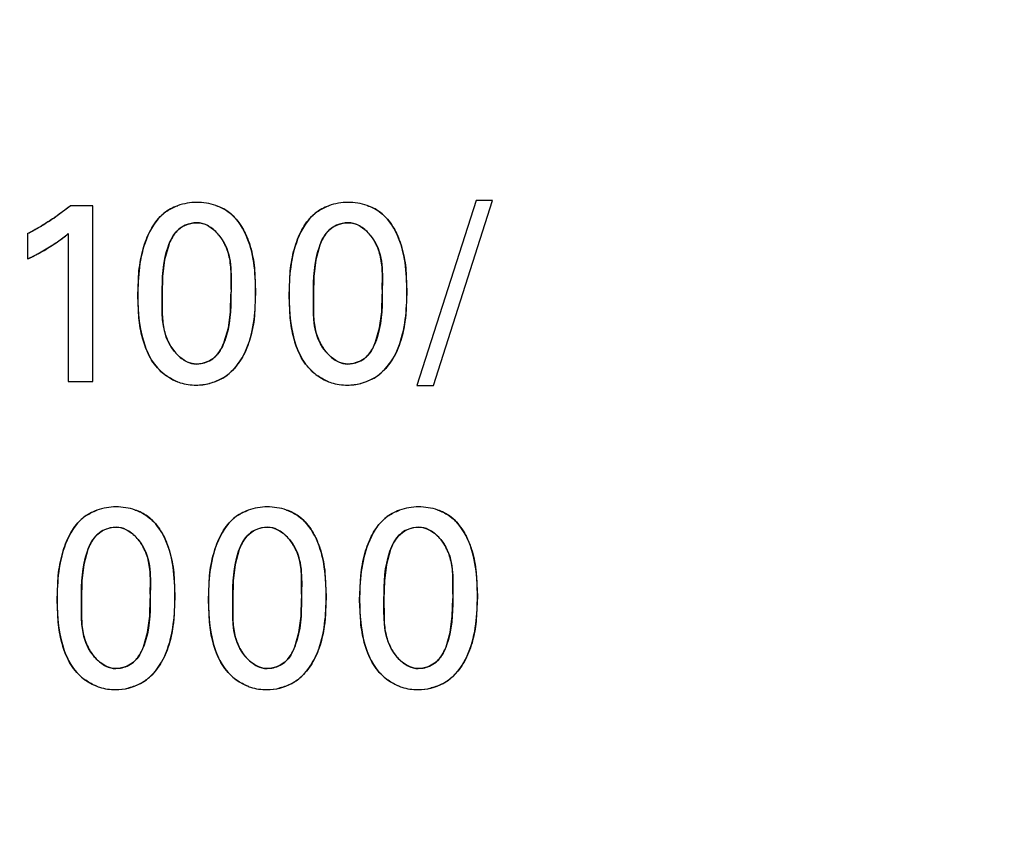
# Model space of a CAD drawing. Header units: inches. Extents: x 0 to 34, y 0 to 22.
# Tile 27 of 139: x 8.312 to 8.595, y 14.438 to 14.672. Entities that reach past the tile are written whole.
import ezdxf

# ---------------------------------------------------------------- set-up
doc = ezdxf.new("R2010")
doc.units = ezdxf.units.IN
doc.header["$LTSCALE"] = 1.87
doc.header["$MEASUREMENT"] = 0
doc.layers.get('0').update_dxf_attribs({"linetype": 'CONTINUOUS'})
doc.layers.add('DIMENSIONS', color=7, linetype='CONTINUOUS')
doc.styles.get("Standard").update_dxf_attribs({"font": 'txt', "width": 0.8})
doc.dimstyles.new('DIMSTYLE_1', dxfattribs={"dimtxt": 0.125, "dimasz": 0.18, "dimexe": 0.125, "dimexo": 0.0625, "dimgap": 0.03125, "dimtad": 0, "dimtih": 1, "dimtoh": 1, "dimdsep": 46, "dimtxsty": 'STANDARD', "dimblk": '_FILLED', "dimblk1": '_FILLED', "dimblk2": '_FILLED', "dimcen": 0.09, "dimazin": 2, "dimtp": 0.001, "dimtm": 0.001, "dimtfac": 1, "dimtofl": 0, "dimtmove": 0, "dimatfit": 3, "dimldrblk": '_FILLED', "dimfxl": 1, "dimtolj": 1, "dimarcsym": 0})

# ---------------------------------------------------------------- blocks, each defined once
blk = doc.blocks.new('*D32')
at = {"layer": 'DIMENSIONS', "color": 2, "linetype": 'CONTINUOUS'}
blk.add_line((9.4963857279, 15.4021658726), (5.3882329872, 15.4021658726), dxfattribs=at)
at = {"layer": 'DIMENSIONS', "color": 2, "linetype": 'CONTINUOUS', "insert": (5.3257329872, 15.4646658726), "char_height": 0.125, "width": 1.325, "attachment_point": 3, "line_spacing_factor": 0.9}
blk.add_mtext('27.19{\\ftxt.shx;\\W1.000000;\\H0.125000; }[1.071]', dxfattribs=at)
blk = doc.blocks.new('_FILLED')
at = {"color": 0, "linetype": 'BYBLOCK'}
blk.add_solid([(0, 0), (-1, 0.1736111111), (-1, -0.1736111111)], dxfattribs=at)
blk = doc.blocks.new('*D33')
at = {"layer": 'DIMENSIONS', "color": 2, "linetype": 'CONTINUOUS'}
blk.add_line((9.5588857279, 15.2146619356), (9.5588857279, 13.6441658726), dxfattribs=at)
at = {"layer": 'DIMENSIONS', "color": 2, "linetype": 'CONTINUOUS', "insert": (9.4963857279, 13.5816658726), "char_height": 0.125, "width": 1.325, "attachment_point": 3, "rotation": 90, "line_spacing_factor": 0.9}
blk.add_mtext('88.47{\\ftxt.shx;\\W1.000000;\\H0.125000; }[3.483]', dxfattribs=at)

msp = doc.modelspace()

# ---------------------------------------------------------------- linework, layer by layer
at = {"color": 7, "linetype": 'CONTINUOUS'}
for p, q in [((8.4433004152, 14.6202422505), (8.4262379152, 14.5671005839)), ((8.4310531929, 14.5671005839), (8.4480337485, 14.6202422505)), ((8.4480337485, 14.6202422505), (8.4433004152, 14.6202422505)), ((8.3331254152, 14.6187228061), (8.3266281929, 14.6187228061)), ((8.3331254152, 14.5682672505), (8.3331254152, 14.6187228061)), ((8.3143809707, 14.610774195), (8.3143809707, 14.6034769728)), ((8.3261268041, 14.610774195), (8.3261268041, 14.5682672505)), ((8.3173656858, 14.6049678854), (8.3226011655, 14.6081156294)), ((8.3261268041, 14.5682672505), (8.3331254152, 14.5682672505)), ((8.4262379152, 14.5671005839), (8.4310531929, 14.5671005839))]:
    msp.add_line(p, q, dxfattribs=at)
at = {"color": 40, "linetype": 'CONTINUOUS'}
for p, q in [((8.3229451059, 14.6159226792), (8.3266281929, 14.6187228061)), ((8.3715977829, 14.6173595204), (8.372976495, 14.6163098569)), ((8.4150547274, 14.6173595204), (8.4164334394, 14.6163098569)), ((8.3549620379, 14.6074600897), (8.3538009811, 14.6032206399)), ((8.3984189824, 14.6074600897), (8.3972579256, 14.6032206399)), ((8.3538009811, 14.6032206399), (8.3532324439, 14.598462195)), ((8.3972579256, 14.6032206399), (8.3966893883, 14.598462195)), ((8.3461059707, 14.592911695), (8.3464348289, 14.6000103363)), ((8.3796109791, 14.6009010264), (8.3799323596, 14.5940783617)), ((8.3895629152, 14.592911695), (8.3898917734, 14.6000103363)), ((8.4230679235, 14.6009010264), (8.4233893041, 14.5940783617)), ((8.3532324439, 14.598462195), (8.3531045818, 14.5932783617)), ((8.372874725, 14.5946785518), (8.3729037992, 14.5987084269)), ((8.3966893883, 14.598462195), (8.3965615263, 14.5932783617)), ((8.4163316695, 14.5946785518), (8.4163607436, 14.5987084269)), ((8.346398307, 14.5865902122), (8.3461059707, 14.592911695)), ((8.3531045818, 14.5932783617), (8.353105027, 14.5881324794)), ((8.3727182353, 14.5883315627), (8.3728656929, 14.5934130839)), ((8.3799323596, 14.5940783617), (8.3796169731, 14.5871425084)), ((8.3898552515, 14.5865902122), (8.3895629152, 14.592911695)), ((8.3965615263, 14.5932783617), (8.3965619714, 14.5881324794)), ((8.4161751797, 14.5883315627), (8.4163226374, 14.5934130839)), ((8.4233893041, 14.5940783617), (8.4230739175, 14.5871425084)), ((8.372112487, 14.5836797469), (8.3727182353, 14.5883315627)), ((8.4155694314, 14.5836797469), (8.4161751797, 14.5883315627)), ((8.3709507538, 14.5796304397), (8.372112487, 14.5836797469)), ((8.4144076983, 14.5796304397), (8.4155694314, 14.5836797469)), ((8.3629518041, 14.573299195), (8.3643205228, 14.5734255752)), ((8.4064087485, 14.573299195), (8.4077774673, 14.5734255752)), ((8.3484042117, 14.5298608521), (8.3497812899, 14.5288120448)), ((8.3918611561, 14.5298608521), (8.3932382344, 14.5288120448)), ((8.4353181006, 14.5298608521), (8.4366951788, 14.5288120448)), ((8.3317693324, 14.5199581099), (8.3306072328, 14.5157158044)), ((8.3752262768, 14.5199581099), (8.3740641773, 14.5157158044)), ((8.4186832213, 14.5199581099), (8.4175211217, 14.5157158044)), ((8.3306072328, 14.5157158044), (8.3300389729, 14.5109544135)), ((8.3740641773, 14.5157158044), (8.3734959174, 14.5109544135)), ((8.4175211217, 14.5157158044), (8.4169528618, 14.5109544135)), ((8.3229115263, 14.5054143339), (8.3232421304, 14.5125141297)), ((8.3564171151, 14.5134033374), (8.3567393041, 14.5065808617)), ((8.3663698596, 14.5054143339), (8.3667002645, 14.5125139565)), ((8.3998740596, 14.5134033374), (8.4001962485, 14.5065808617)), ((8.4098268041, 14.5054143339), (8.4101572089, 14.5125139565)), ((8.443331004, 14.5134033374), (8.4436531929, 14.5065808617)), ((8.3300389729, 14.5109544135), (8.3299115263, 14.5057669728)), ((8.3496814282, 14.507165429), (8.3497102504, 14.5112085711)), ((8.3734959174, 14.5109544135), (8.3733684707, 14.5057669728)), ((8.3931383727, 14.507165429), (8.3931671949, 14.5112085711)), ((8.4169528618, 14.5109544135), (8.4168254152, 14.5057669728)), ((8.4365953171, 14.507165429), (8.4366241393, 14.5112085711)), ((8.3567393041, 14.5065808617), (8.3564236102, 14.4996430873)), ((8.4001962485, 14.5065808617), (8.3998805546, 14.4996430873)), ((8.4436531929, 14.5065808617), (8.4433376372, 14.4996429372)), ((8.3232068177, 14.4990993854), (8.3229115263, 14.5054143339)), ((8.3299115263, 14.5057669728), (8.3299137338, 14.5006258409)), ((8.3495250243, 14.5008344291), (8.3496726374, 14.5059162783)), ((8.3666648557, 14.4990992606), (8.3663698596, 14.5054143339)), ((8.3733684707, 14.5057669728), (8.3733706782, 14.5006258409)), ((8.3929833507, 14.500835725), (8.3931295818, 14.5059162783)), ((8.4101218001, 14.4990992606), (8.4098268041, 14.5054143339)), ((8.4168254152, 14.5057669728), (8.4168276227, 14.5006258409)), ((8.4364402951, 14.500835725), (8.4365865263, 14.5059162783)), ((8.3489189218, 14.4961823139), (8.3495250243, 14.5008344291)), ((8.3923799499, 14.4961846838), (8.3929833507, 14.500835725)), ((8.4358368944, 14.4961846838), (8.4364402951, 14.500835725)), ((8.3477218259, 14.4920425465), (8.3489189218, 14.4961823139)), ((8.3911851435, 14.4920451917), (8.3923799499, 14.4961846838)), ((8.434642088, 14.4920451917), (8.4358368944, 14.4961846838)), ((8.3397573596, 14.485801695), (8.3411261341, 14.4859280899)), ((8.3832143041, 14.485801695), (8.3845845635, 14.4859279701)), ((8.4266712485, 14.485801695), (8.428041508, 14.4859279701))]:
    msp.add_line(p, q, dxfattribs=at)
for centre, radius, start, end in [((8.3613125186, 14.6069898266), 0.0123196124, 123.8240684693, 132.3476588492), ((8.404769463, 14.6069898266), 0.0123196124, 123.8240684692, 132.3476588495), ((8.2818016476, 14.6750036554), 0.0719954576, 300.9799808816, 304.8530047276), ((8.2754834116, 14.6856405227), 0.0843681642, 297.4545897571, 300.2493889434), ((8.278527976, 14.6803465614), 0.0782612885, 300.2763979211, 301.0213256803), ((8.2973681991, 14.6452565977), 0.0449009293, 304.7806883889, 309.8283817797), ((8.2870132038, 14.6620269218), 0.0646295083, 295.636689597, 299.3094784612), ((8.2922407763, 14.652754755), 0.0539852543, 299.288879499, 304.1997001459), ((8.2950792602, 14.6484624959), 0.0488397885, 304.2758669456, 304.8407980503), ((8.2839473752, 14.668268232), 0.071582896, 295.1602708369, 295.6876199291), ((8.4739495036, 14.5933243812), 0.1010838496, 179.2324136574, 179.9497220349), ((8.517406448, 14.5933243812), 0.1010838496, 179.2324136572, 179.949722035), ((8.3628223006, 14.5815798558), 0.0082907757, 280.4110910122, 294.0095785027), ((8.4062792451, 14.5815798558), 0.0082907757, 280.4110910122, 294.0095785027), ((8.3635399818, 14.5829280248), 0.01594547, 227.3783482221, 234.6859716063), ((8.3636119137, 14.5809063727), 0.0135145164, 298.5294822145, 306.9970996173), ((8.3633308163, 14.5812937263), 0.0139930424, 306.9619002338, 313.33515659), ((8.4069969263, 14.5829280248), 0.01594547, 227.3783482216, 234.6859716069), ((8.4070688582, 14.5809063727), 0.0135145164, 298.5294822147, 306.9970996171), ((8.4067877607, 14.5812937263), 0.0139930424, 306.9619002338, 313.33515659), ((8.3628623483, 14.5829107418), 0.0156615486, 270.0274790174, 284.0632054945), ((8.4063192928, 14.5829107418), 0.0156615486, 270.0274790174, 284.0632054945), ((8.3381282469, 14.5194891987), 0.0123249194, 123.8307902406, 132.3391573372), ((8.3815848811, 14.5194903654), 0.0123236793, 123.8318876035, 132.3417701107), ((8.4250418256, 14.5194903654), 0.0123236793, 123.8318876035, 132.3417701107), ((8.4506813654, 14.5058300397), 0.1010087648, 179.2424973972, 179.9510823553), ((8.4941383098, 14.5058300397), 0.1010087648, 179.2424973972, 179.9510823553), ((8.5375952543, 14.5058300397), 0.1010087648, 179.2424973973, 179.9510823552), ((8.3396277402, 14.4940826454), 0.0082910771, 280.4119147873, 294.0085799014), ((8.3830867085, 14.4940969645), 0.0083051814, 280.390256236, 294.0050245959), ((8.4265436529, 14.4940969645), 0.0083051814, 280.390256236, 294.0050245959), ((8.3403462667, 14.4954381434), 0.0159493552, 227.4014003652, 234.714565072), ((8.3404159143, 14.4934487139), 0.0135559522, 298.4661268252, 306.8793284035), ((8.3401663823, 14.4937941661), 0.0139820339, 306.8477101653, 313.2165838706), ((8.3838338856, 14.4954616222), 0.015982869, 227.4593496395, 234.6822700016), ((8.3838728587, 14.4934487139), 0.0135559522, 298.4661268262, 306.8793284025), ((8.3836233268, 14.4937941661), 0.0139820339, 306.8477101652, 313.2165838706), ((8.4272908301, 14.4954616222), 0.015982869, 227.4593496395, 234.6822700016), ((8.4273298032, 14.4934487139), 0.0135559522, 298.4661268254, 306.8793284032), ((8.4270802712, 14.4937941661), 0.0139820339, 306.8477101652, 313.2165838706), ((8.339682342, 14.4953980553), 0.0156455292, 270.0305821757, 284.0433324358), ((8.3831392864, 14.4953980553), 0.0156455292, 270.0305821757, 284.0433324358), ((8.4265962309, 14.4953980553), 0.0156455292, 270.0305821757, 284.0433324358)]:
    msp.add_arc(centre, radius, start, end, dxfattribs=at)
at = {"color": 7, "linetype": 'CONTINUOUS'}
for centre, radius, start, end in [((8.2760769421, 14.6845472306), 0.083124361, 297.4389929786, 300.9603189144), ((8.2971321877, 14.6455581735), 0.0452836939, 304.2241225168, 309.8133156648), ((8.2856762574, 14.6646751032), 0.0675956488, 295.1287185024, 297.9569945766)]:
    msp.add_arc(centre, radius, start, end, dxfattribs=at)
for points in [[(8.3630184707, 14.6197394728), (8.3611929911, 14.6197394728), (8.3593047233, 14.6194163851), (8.3575432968, 14.6187775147)], [(8.3685504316, 14.618834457), (8.3667708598, 14.6194477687), (8.3648616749, 14.6197394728), (8.3630184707, 14.6197394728)], [(8.4064754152, 14.6197394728), (8.4046499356, 14.6197394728), (8.4027616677, 14.6194163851), (8.4010002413, 14.6187775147)], [(8.412007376, 14.618834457), (8.4102278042, 14.6194477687), (8.4083186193, 14.6197394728), (8.4064754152, 14.6197394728)], [(8.3493879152, 14.5756325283), (8.3509914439, 14.5723642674), (8.3540170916, 14.5695589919), (8.3574664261, 14.5682100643)], [(8.3928448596, 14.5756325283), (8.3944483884, 14.5723642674), (8.397474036, 14.5695589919), (8.4009233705, 14.5682100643)], [(8.3661889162, 14.5740033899), (8.3651642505, 14.5735483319), (8.364042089, 14.573299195), (8.3629518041, 14.573299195)], [(8.4096458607, 14.5740033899), (8.4086211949, 14.5735483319), (8.4074990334, 14.573299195), (8.4064087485, 14.573299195)], [(8.3628698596, 14.567249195), (8.3653426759, 14.567249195), (8.3678863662, 14.5678462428), (8.3700729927, 14.5690363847)], [(8.4063268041, 14.567249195), (8.4087996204, 14.567249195), (8.4113433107, 14.5678462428), (8.4135299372, 14.5690363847)], [(8.3398254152, 14.5322426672), (8.3380018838, 14.5322426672), (8.3361158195, 14.5319197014), (8.3343562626, 14.5312814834)], [(8.3453560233, 14.5313370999), (8.3435769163, 14.5319506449), (8.3416682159, 14.5322426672), (8.3398254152, 14.5322426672)], [(8.3832823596, 14.5322426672), (8.381458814, 14.5322426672), (8.3795727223, 14.5319196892), (8.3778131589, 14.5312814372)], [(8.3888129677, 14.5313370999), (8.3870338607, 14.5319506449), (8.3851251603, 14.5322426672), (8.3832823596, 14.5322426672)], [(8.4267393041, 14.5322426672), (8.4249157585, 14.5322426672), (8.4230296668, 14.5319196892), (8.4212701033, 14.5312814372)], [(8.4322699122, 14.5313370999), (8.4304908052, 14.5319506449), (8.4285821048, 14.5322426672), (8.4267393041, 14.5322426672)], [(8.3261948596, 14.4881346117), (8.3277995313, 14.48486494), (8.3308288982, 14.482060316), (8.3342807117, 14.4807124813)], [(8.3696518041, 14.4881346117), (8.3712669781, 14.4848643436), (8.3742971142, 14.4820542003), (8.377753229, 14.4807074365)], [(8.4131087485, 14.4881346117), (8.4147239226, 14.4848643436), (8.4177540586, 14.4820542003), (8.4212101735, 14.4807074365)], [(8.3429943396, 14.4865058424), (8.3419697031, 14.4860508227), (8.3408476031, 14.485801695), (8.3397573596, 14.485801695)], [(8.3864586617, 14.4865071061), (8.3854318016, 14.4860511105), (8.3843069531, 14.485801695), (8.3832143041, 14.485801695)], [(8.4299156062, 14.4865071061), (8.428888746, 14.4860511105), (8.4277638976, 14.485801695), (8.4266712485, 14.485801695)], [(8.3396906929, 14.4797525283), (8.3421598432, 14.4797525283), (8.3446987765, 14.4803491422), (8.3468835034, 14.4815351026)], [(8.3831476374, 14.4797525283), (8.3856167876, 14.4797525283), (8.388155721, 14.4803491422), (8.3903404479, 14.4815351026)], [(8.4266045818, 14.4797525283), (8.4290737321, 14.4797525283), (8.4316126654, 14.4803491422), (8.4337973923, 14.4815351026)]]:
    msp.add_open_spline(points, degree=3, dxfattribs=at)
for points, knots in [([(8.3266281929, 14.6187228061), (8.3258409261, 14.6180524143), (8.3233267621, 14.6161167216), (8.3206734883, 14.6143681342), (8.3188397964, 14.6132661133)], [0, 0, 0, 0, 0.3261295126, 1, 1, 1, 1]), ([(8.3575432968, 14.6187775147), (8.3561139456, 14.6182590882), (8.3520369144, 14.6160586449), (8.3467547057, 14.6070214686), (8.3461059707, 14.5983812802), (8.3461059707, 14.592911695)], [0, 0, 0, 0, 0.1487710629, 0.4506850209, 1, 1, 1, 1]), ([(8.3799323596, 14.5940783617), (8.3799323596, 14.5996191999), (8.3792637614, 14.6082336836), (8.3735270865, 14.6165528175), (8.3697963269, 14.6184050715), (8.3685504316, 14.618834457)], [0, 0, 0, 0, 0.5764125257, 0.8657552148, 1, 1, 1, 1]), ([(8.4010002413, 14.6187775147), (8.3995708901, 14.6182590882), (8.3954938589, 14.6160586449), (8.3902116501, 14.6070214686), (8.3895629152, 14.5983812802), (8.3895629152, 14.592911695)], [0, 0, 0, 0, 0.1487710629, 0.4506850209, 1, 1, 1, 1]), ([(8.4233893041, 14.5940783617), (8.4233893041, 14.5996191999), (8.4227207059, 14.6082336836), (8.416984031, 14.6165528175), (8.4132532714, 14.6184050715), (8.412007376, 14.618834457)], [0, 0, 0, 0, 0.5764125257, 0.8657552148, 1, 1, 1, 1]), ([(8.3531045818, 14.5932783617), (8.3531045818, 14.5978801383), (8.3533162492, 14.6045111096), (8.3571959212, 14.6124469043), (8.3612104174, 14.6139075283), (8.3630865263, 14.6139075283)], [0, 0, 0, 0, 0.5467075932, 0.777111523, 1, 1, 1, 1]), ([(8.3630865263, 14.6139075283), (8.3662979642, 14.6139075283), (8.3737257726, 14.6069504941), (8.3728656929, 14.5983884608), (8.3728656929, 14.5934130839)], [0, 0, 0, 0, 0.392269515, 1, 1, 1, 1]), ([(8.3965615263, 14.5932783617), (8.3965615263, 14.5978801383), (8.3967731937, 14.6045111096), (8.4006528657, 14.6124469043), (8.4046673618, 14.6139075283), (8.4065434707, 14.6139075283)], [0, 0, 0, 0, 0.5467075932, 0.777111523, 1, 1, 1, 1]), ([(8.4065434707, 14.6139075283), (8.4097549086, 14.6139075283), (8.4171827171, 14.6069504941), (8.4163226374, 14.5983884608), (8.4163226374, 14.5934130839)], [0, 0, 0, 0, 0.392269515, 1, 1, 1, 1]), ([(8.3461059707, 14.592911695), (8.3461059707, 14.5880502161), (8.3465923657, 14.5819841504), (8.3489253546, 14.5765538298), (8.3493879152, 14.5756325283)], [0, 0, 0, 0, 0.8250449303, 1, 1, 1, 1]), ([(8.3629518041, 14.573299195), (8.3597167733, 14.573299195), (8.3524747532, 14.580163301), (8.3531045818, 14.5884956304), (8.3531045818, 14.5932783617)], [0, 0, 0, 0, 0.4034830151, 1, 1, 1, 1]), ([(8.3728656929, 14.5934130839), (8.3728656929, 14.588892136), (8.3726523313, 14.584141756), (8.3709695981, 14.5796779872), (8.3709131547, 14.5795333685)], [0, 0, 0, 0, 0.9674771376, 1, 1, 1, 1]), ([(8.3729337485, 14.5711158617), (8.3769045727, 14.5748276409), (8.379668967, 14.5833924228), (8.3799323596, 14.5913975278), (8.3799323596, 14.5940783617)], [0, 0, 0, 0, 0.6696992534, 1, 1, 1, 1]), ([(8.3895629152, 14.592911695), (8.3895629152, 14.5880502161), (8.3900493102, 14.5819841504), (8.392382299, 14.5765538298), (8.3928448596, 14.5756325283)], [0, 0, 0, 0, 0.8250449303, 1, 1, 1, 1]), ([(8.4064087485, 14.573299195), (8.4031737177, 14.573299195), (8.3959316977, 14.580163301), (8.3965615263, 14.5884956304), (8.3965615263, 14.5932783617)], [0, 0, 0, 0, 0.4034830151, 1, 1, 1, 1]), ([(8.4163226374, 14.5934130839), (8.4163226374, 14.588892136), (8.4161092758, 14.584141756), (8.4144265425, 14.5796779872), (8.4143700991, 14.5795333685)], [0, 0, 0, 0, 0.9674771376, 1, 1, 1, 1]), ([(8.4163906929, 14.5711158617), (8.4203615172, 14.5748276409), (8.4231259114, 14.5833924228), (8.4233893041, 14.5913975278), (8.4233893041, 14.5940783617)], [0, 0, 0, 0, 0.6696992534, 1, 1, 1, 1]), ([(8.3709131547, 14.5795333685), (8.3702683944, 14.5778813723), (8.3690369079, 14.5756422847), (8.3668703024, 14.5743059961), (8.3661889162, 14.5740033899)], [0, 0, 0, 0, 0.7054040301, 1, 1, 1, 1]), ([(8.4143700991, 14.5795333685), (8.4137253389, 14.5778813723), (8.4124938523, 14.5756422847), (8.4103272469, 14.5743059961), (8.4096458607, 14.5740033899)], [0, 0, 0, 0, 0.7054040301, 1, 1, 1, 1]), ([(8.3700729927, 14.5690363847), (8.3701071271, 14.5690549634), (8.3711469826, 14.5696267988), (8.3721041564, 14.5703334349), (8.3729337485, 14.5711158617)], [0, 0, 0, 0, 0.0327423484, 1, 1, 1, 1]), ([(8.4135299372, 14.5690363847), (8.4135640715, 14.5690549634), (8.4146039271, 14.5696267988), (8.4155611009, 14.5703334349), (8.4163906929, 14.5711158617)], [0, 0, 0, 0, 0.0327423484, 1, 1, 1, 1]), ([(8.3574664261, 14.5682100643), (8.3577233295, 14.5681095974), (8.3594730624, 14.5674860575), (8.3613110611, 14.567249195), (8.3628698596, 14.567249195)], [0, 0, 0, 0, 0.148167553, 1, 1, 1, 1]), ([(8.4009233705, 14.5682100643), (8.4011802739, 14.5681095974), (8.4029300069, 14.5674860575), (8.4047680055, 14.567249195), (8.4063268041, 14.567249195)], [0, 0, 0, 0, 0.148167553, 1, 1, 1, 1]), ([(8.3343562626, 14.5312814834), (8.3329265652, 14.5307629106), (8.3288489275, 14.5285616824), (8.3235662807, 14.5195247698), (8.3229115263, 14.5108843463), (8.3229115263, 14.5054143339)], [0, 0, 0, 0, 0.1487913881, 0.4506968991, 1, 1, 1, 1]), ([(8.3567393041, 14.5065808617), (8.3567393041, 14.5121202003), (8.3560676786, 14.5207330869), (8.3503339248, 14.5290534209), (8.3466022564, 14.5309073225), (8.3453560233, 14.5313370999)], [0, 0, 0, 0, 0.5762682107, 0.8657104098, 1, 1, 1, 1]), ([(8.3778131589, 14.5312814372), (8.3763835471, 14.5307628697), (8.3723061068, 14.5285616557), (8.3670239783, 14.519524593), (8.3663698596, 14.5108843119), (8.3663698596, 14.5054143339)], [0, 0, 0, 0, 0.1487861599, 0.4506889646, 1, 1, 1, 1]), ([(8.4001962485, 14.5065808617), (8.4001962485, 14.5121202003), (8.399524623, 14.5207330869), (8.3937908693, 14.5290534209), (8.3900592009, 14.5309073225), (8.3888129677, 14.5313370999)], [0, 0, 0, 0, 0.5762682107, 0.8657104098, 1, 1, 1, 1]), ([(8.4212701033, 14.5312814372), (8.4198404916, 14.5307628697), (8.4157630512, 14.5285616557), (8.4104809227, 14.519524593), (8.4098268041, 14.5108843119), (8.4098268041, 14.5054143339)], [0, 0, 0, 0, 0.1487861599, 0.4506889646, 1, 1, 1, 1]), ([(8.4436531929, 14.5065808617), (8.4436531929, 14.5121202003), (8.4429815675, 14.5207330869), (8.4372478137, 14.5290534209), (8.4335161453, 14.5309073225), (8.4322699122, 14.5313370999)], [0, 0, 0, 0, 0.5762682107, 0.8657104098, 1, 1, 1, 1]), ([(8.3299115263, 14.5057669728), (8.3299115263, 14.5103728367), (8.3301209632, 14.5170098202), (8.3340090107, 14.5249517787), (8.3380285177, 14.526410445), (8.3399073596, 14.526410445)], [0, 0, 0, 0, 0.5466720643, 0.7769994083, 1, 1, 1, 1]), ([(8.3399073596, 14.526410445), (8.3431165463, 14.526410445), (8.3505287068, 14.519440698), (8.3496726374, 14.5108897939), (8.3496726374, 14.5059162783)], [0, 0, 0, 0, 0.3921915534, 1, 1, 1, 1]), ([(8.3733684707, 14.5057669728), (8.3733684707, 14.5103728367), (8.3735779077, 14.5170098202), (8.3774659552, 14.5249517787), (8.3814854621, 14.526410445), (8.3833643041, 14.526410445)], [0, 0, 0, 0, 0.5466720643, 0.7769994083, 1, 1, 1, 1]), ([(8.3833643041, 14.526410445), (8.3865734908, 14.526410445), (8.3939856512, 14.519440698), (8.3931295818, 14.5108897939), (8.3931295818, 14.5059162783)], [0, 0, 0, 0, 0.3921915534, 1, 1, 1, 1]), ([(8.4168254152, 14.5057669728), (8.4168254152, 14.5103728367), (8.4170348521, 14.5170098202), (8.4209228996, 14.5249517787), (8.4249424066, 14.526410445), (8.4268212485, 14.526410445)], [0, 0, 0, 0, 0.5466720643, 0.7769994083, 1, 1, 1, 1]), ([(8.4268212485, 14.526410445), (8.4300304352, 14.526410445), (8.4374425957, 14.519440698), (8.4365865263, 14.5108897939), (8.4365865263, 14.5059162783)], [0, 0, 0, 0, 0.3921915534, 1, 1, 1, 1]), ([(8.3497406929, 14.4836044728), (8.3537076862, 14.4873263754), (8.3564756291, 14.4958893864), (8.3567393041, 14.5038999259), (8.3567393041, 14.5065808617)], [0, 0, 0, 0, 0.6698585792, 1, 1, 1, 1]), ([(8.3931976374, 14.4836044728), (8.3971646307, 14.4873263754), (8.3999325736, 14.4958893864), (8.4001962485, 14.5038999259), (8.4001962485, 14.5065808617)], [0, 0, 0, 0, 0.6698585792, 1, 1, 1, 1]), ([(8.4366545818, 14.4836044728), (8.4406221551, 14.4873257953), (8.4433898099, 14.4958894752), (8.4436531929, 14.5038999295), (8.4436531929, 14.5065808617)], [0, 0, 0, 0, 0.6698599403, 1, 1, 1, 1]), ([(8.3229115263, 14.5054143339), (8.3229115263, 14.5005524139), (8.3234095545, 14.4944889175), (8.3257356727, 14.489056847), (8.3261948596, 14.4881346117)], [0, 0, 0, 0, 0.8251523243, 1, 1, 1, 1]), ([(8.3397573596, 14.485801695), (8.336524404, 14.485801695), (8.3292922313, 14.4926644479), (8.3299115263, 14.5009879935), (8.3299115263, 14.5057669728)], [0, 0, 0, 0, 0.4035174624, 1, 1, 1, 1]), ([(8.3496726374, 14.5059162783), (8.3496726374, 14.5013952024), (8.349458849, 14.4966444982), (8.3477757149, 14.4921805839), (8.3477191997, 14.4920358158)], [0, 0, 0, 0, 0.9674443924, 1, 1, 1, 1]), ([(8.3663698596, 14.5054143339), (8.3663698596, 14.5005524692), (8.3668670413, 14.4944890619), (8.3691926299, 14.4890568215), (8.3696518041, 14.4881346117)], [0, 0, 0, 0, 0.8251546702, 1, 1, 1, 1]), ([(8.3832143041, 14.485801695), (8.3799813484, 14.485801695), (8.3727491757, 14.4926644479), (8.3733684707, 14.5009879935), (8.3733684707, 14.5057669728)], [0, 0, 0, 0, 0.4035174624, 1, 1, 1, 1]), ([(8.3931295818, 14.5059162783), (8.3931295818, 14.5013954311), (8.3929199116, 14.4966458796), (8.3912386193, 14.4921823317), (8.3911825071, 14.4920384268)], [0, 0, 0, 0, 0.9676370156, 1, 1, 1, 1]), ([(8.4098268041, 14.5054143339), (8.4098268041, 14.5005524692), (8.4103239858, 14.4944890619), (8.4126495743, 14.4890568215), (8.4131087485, 14.4881346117)], [0, 0, 0, 0, 0.8251546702, 1, 1, 1, 1]), ([(8.4266712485, 14.485801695), (8.4234382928, 14.485801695), (8.4162061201, 14.4926644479), (8.4168254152, 14.5009879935), (8.4168254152, 14.5057669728)], [0, 0, 0, 0, 0.4035174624, 1, 1, 1, 1]), ([(8.4365865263, 14.5059162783), (8.4365865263, 14.5013954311), (8.436376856, 14.4966458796), (8.4346955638, 14.4921823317), (8.4346394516, 14.4920384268)], [0, 0, 0, 0, 0.9676370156, 1, 1, 1, 1]), ([(8.3477191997, 14.4920358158), (8.3470743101, 14.4903838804), (8.3458425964, 14.4881448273), (8.3436758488, 14.4868084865), (8.3429943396, 14.4865058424)], [0, 0, 0, 0, 0.7053683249, 1, 1, 1, 1]), ([(8.3911825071, 14.4920384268), (8.3905379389, 14.4903853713), (8.389306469, 14.4881453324), (8.3871396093, 14.4868094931), (8.3864586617, 14.4865071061)], [0, 0, 0, 0, 0.7056305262, 1, 1, 1, 1]), ([(8.4346394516, 14.4920384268), (8.4339948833, 14.4903853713), (8.4327634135, 14.4881453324), (8.4305965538, 14.4868094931), (8.4299156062, 14.4865071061)], [0, 0, 0, 0, 0.7056305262, 1, 1, 1, 1]), ([(8.3468835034, 14.4815351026), (8.3469165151, 14.4815530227), (8.3479545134, 14.4821221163), (8.3489107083, 14.4828248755), (8.3497406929, 14.4836044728)], [0, 0, 0, 0, 0.0317253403, 1, 1, 1, 1]), ([(8.3903404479, 14.4815351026), (8.3903734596, 14.4815530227), (8.3914114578, 14.4821221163), (8.3923676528, 14.4828248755), (8.3931976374, 14.4836044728)], [0, 0, 0, 0, 0.0317253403, 1, 1, 1, 1]), ([(8.4337973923, 14.4815351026), (8.433830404, 14.4815530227), (8.4348684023, 14.4821221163), (8.4358245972, 14.4828248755), (8.4366545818, 14.4836044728)], [0, 0, 0, 0, 0.0317253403, 1, 1, 1, 1]), ([(8.3342807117, 14.4807124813), (8.3345371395, 14.4806123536), (8.3362891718, 14.4799888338), (8.3381292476, 14.4797525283), (8.3396906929, 14.4797525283)], [0, 0, 0, 0, 0.1476908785, 1, 1, 1, 1]), ([(8.377753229, 14.4807074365), (8.3780051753, 14.4806092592), (8.3797516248, 14.4799881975), (8.3815868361, 14.4797525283), (8.3831476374, 14.4797525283)], [0, 0, 0, 0, 0.1455581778, 1, 1, 1, 1]), ([(8.4212101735, 14.4807074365), (8.4214621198, 14.4806092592), (8.4232085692, 14.4799881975), (8.4250437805, 14.4797525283), (8.4266045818, 14.4797525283)], [0, 0, 0, 0, 0.1455581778, 1, 1, 1, 1])]:
    msp.add_open_spline(points, degree=3, knots=knots, dxfattribs=at)
at = {"color": 40, "linetype": 'CONTINUOUS'}
for points in [[(8.3544548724, 14.6172243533), (8.3554087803, 14.6178649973), (8.3564576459, 14.6183847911), (8.3575555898, 14.6187819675)], [(8.3685504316, 14.618834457), (8.3685541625, 14.6188331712), (8.3685578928, 14.6188318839), (8.3685616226, 14.6188305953)], [(8.3685616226, 14.6188305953), (8.369635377, 14.6184596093), (8.3706617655, 14.6179714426), (8.3715977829, 14.6173595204)], [(8.3979118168, 14.6172243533), (8.3988657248, 14.6178649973), (8.3999145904, 14.6183847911), (8.4010125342, 14.6187819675)], [(8.412007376, 14.618834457), (8.4120111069, 14.6188331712), (8.4120148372, 14.6188318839), (8.412018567, 14.6188305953)], [(8.412018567, 14.6188305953), (8.4130923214, 14.6184596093), (8.41411871, 14.6179714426), (8.4150547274, 14.6173595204)], [(8.3497926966, 14.611854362), (8.3506487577, 14.6134392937), (8.3517035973, 14.6149017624), (8.3530136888, 14.6160948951)], [(8.372976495, 14.6163098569), (8.3742581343, 14.6151837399), (8.3753192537, 14.6137991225), (8.3761889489, 14.6122987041)], [(8.3932496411, 14.611854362), (8.3941057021, 14.6134392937), (8.3951605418, 14.6149017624), (8.3964706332, 14.6160948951)], [(8.4164334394, 14.6163098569), (8.4177150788, 14.6151837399), (8.4187761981, 14.6137991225), (8.4196458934, 14.6122987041)], [(8.3630865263, 14.6139075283), (8.3619546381, 14.6139075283), (8.3607871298, 14.6136461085), (8.3597252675, 14.6131675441)], [(8.3659733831, 14.6131871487), (8.3650597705, 14.6136423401), (8.3640876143, 14.6139075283), (8.3630865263, 14.6139075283)], [(8.3688102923, 14.6110175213), (8.3679685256, 14.6119117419), (8.3670085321, 14.612671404), (8.3659733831, 14.6131871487)], [(8.4065434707, 14.6139075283), (8.4054115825, 14.6139075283), (8.4042440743, 14.6136461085), (8.4031822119, 14.6131675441)], [(8.4094303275, 14.6131871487), (8.4085167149, 14.6136423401), (8.4075445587, 14.6139075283), (8.4065434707, 14.6139075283)], [(8.4122672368, 14.6110175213), (8.41142547, 14.6119117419), (8.4104654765, 14.612671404), (8.4094303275, 14.6131871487)], [(8.3568516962, 14.6109607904), (8.3560258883, 14.6099385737), (8.3554308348, 14.6087187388), (8.3549620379, 14.6074600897)], [(8.4003086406, 14.6109607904), (8.3994828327, 14.6099385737), (8.3988877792, 14.6087187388), (8.3984189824, 14.6074600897)], [(8.3464348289, 14.6000103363), (8.3466637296, 14.6021624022), (8.3470365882, 14.6042974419), (8.3476255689, 14.6063849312)], [(8.3724870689, 14.6034990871), (8.3722232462, 14.6049155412), (8.3718026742, 14.6063051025), (8.3711393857, 14.6076480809)], [(8.3784084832, 14.6070720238), (8.3790081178, 14.6050638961), (8.3793830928, 14.6029923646), (8.3796109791, 14.6009010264)], [(8.3898917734, 14.6000103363), (8.390120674, 14.6021624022), (8.3904935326, 14.6042974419), (8.3910825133, 14.6063849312)], [(8.4159440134, 14.6034990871), (8.4156801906, 14.6049155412), (8.4152596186, 14.6063051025), (8.4145963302, 14.6076480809)], [(8.4218654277, 14.6070720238), (8.4224650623, 14.6050638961), (8.4228400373, 14.6029923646), (8.4230679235, 14.6009010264)], [(8.3729037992, 14.5987084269), (8.3728796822, 14.6003204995), (8.3727799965, 14.6019263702), (8.3724870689, 14.6034990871)], [(8.4163607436, 14.5987084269), (8.4163366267, 14.6003204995), (8.416236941, 14.6019263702), (8.4159440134, 14.6034990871)], [(8.347448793, 14.580749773), (8.3469341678, 14.5826537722), (8.3466029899, 14.5846133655), (8.346398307, 14.5865902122)], [(8.353105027, 14.5881324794), (8.3531490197, 14.586559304), (8.3532732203, 14.5849930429), (8.3535876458, 14.5834582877)], [(8.3909057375, 14.580749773), (8.3903911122, 14.5826537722), (8.3900599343, 14.5846133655), (8.3898552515, 14.5865902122)], [(8.3965619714, 14.5881324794), (8.3966059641, 14.586559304), (8.3967301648, 14.5849930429), (8.3970445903, 14.5834582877)], [(8.3535876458, 14.5834582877), (8.3538708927, 14.5820757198), (8.3543085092, 14.5807187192), (8.3549809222, 14.5794052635)], [(8.3970445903, 14.5834582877), (8.3973278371, 14.5820757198), (8.3977654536, 14.5807187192), (8.3984378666, 14.5794052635)], [(8.3783930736, 14.580729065), (8.3778385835, 14.5788048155), (8.377101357, 14.5769418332), (8.3761364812, 14.5752425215)], [(8.4218500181, 14.580729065), (8.4212955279, 14.5788048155), (8.4205583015, 14.5769418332), (8.4195934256, 14.5752425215)], [(8.3690171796, 14.5761390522), (8.3698584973, 14.5771553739), (8.370467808, 14.5783741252), (8.3709507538, 14.5796304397)], [(8.4124741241, 14.5761390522), (8.4133154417, 14.5771553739), (8.4139247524, 14.5783741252), (8.4144076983, 14.5796304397)], [(8.3527424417, 14.5711946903), (8.3513511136, 14.5724745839), (8.3501911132, 14.5739954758), (8.3493879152, 14.5756325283)], [(8.3573068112, 14.5761140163), (8.3581416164, 14.5752405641), (8.359088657, 14.5745010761), (8.3601081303, 14.573999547)], [(8.3761364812, 14.5752425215), (8.3752654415, 14.5737084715), (8.3742088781, 14.5723078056), (8.3729337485, 14.5711158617)], [(8.3961993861, 14.5711946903), (8.3948080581, 14.5724745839), (8.3936480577, 14.5739954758), (8.3928448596, 14.5756325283)], [(8.4007637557, 14.5761140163), (8.4015985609, 14.5752405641), (8.4025456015, 14.5745010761), (8.4035650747, 14.573999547)], [(8.4195934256, 14.5752425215), (8.418722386, 14.5737084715), (8.4176658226, 14.5723078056), (8.4163906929, 14.5711158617)], [(8.3601081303, 14.573999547), (8.3610086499, 14.5735565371), (8.3619656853, 14.573299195), (8.3629518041, 14.573299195)], [(8.4035650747, 14.573999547), (8.4044655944, 14.5735565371), (8.4054226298, 14.573299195), (8.4064087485, 14.573299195)], [(8.3574642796, 14.5682109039), (8.3563630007, 14.5686417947), (8.355304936, 14.5692211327), (8.3543225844, 14.5699165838)], [(8.3700665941, 14.5690329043), (8.3690017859, 14.5684540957), (8.3678524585, 14.5680158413), (8.3666679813, 14.567718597)], [(8.400921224, 14.5682109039), (8.3998199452, 14.5686417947), (8.3987618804, 14.5692211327), (8.3977795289, 14.5699165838)], [(8.4135235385, 14.5690329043), (8.4124587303, 14.5684540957), (8.411309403, 14.5680158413), (8.4101249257, 14.567718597)], [(8.3312664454, 14.5297273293), (8.3322207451, 14.5303683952), (8.3332700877, 14.5308885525), (8.3343685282, 14.5312859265)], [(8.3453560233, 14.5313370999), (8.3453597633, 14.5313358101), (8.3453635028, 14.5313345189), (8.3453672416, 14.5313332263)], [(8.3453672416, 14.5313332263), (8.3464413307, 14.5309618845), (8.3474680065, 14.530473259), (8.3484042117, 14.5298608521)], [(8.374723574, 14.5297273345), (8.375677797, 14.5303683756), (8.3767270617, 14.530888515), (8.3778254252, 14.5312858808)], [(8.3888129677, 14.5313370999), (8.3888167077, 14.5313358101), (8.3888204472, 14.5313345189), (8.3888241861, 14.5313332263)], [(8.3888241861, 14.5313332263), (8.3898982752, 14.5309618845), (8.3909249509, 14.530473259), (8.3918611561, 14.5298608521)], [(8.4181805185, 14.5297273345), (8.4191347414, 14.5303683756), (8.4201840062, 14.530888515), (8.4212823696, 14.5312858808)], [(8.4322699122, 14.5313370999), (8.4322736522, 14.5313358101), (8.4322773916, 14.5313345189), (8.4322811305, 14.5313332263)], [(8.4322811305, 14.5313332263), (8.4333552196, 14.5309618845), (8.4343818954, 14.530473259), (8.4353181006, 14.5298608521)], [(8.3266049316, 14.5243587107), (8.3274614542, 14.5259437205), (8.3285166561, 14.5274062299), (8.3298271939, 14.5285994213)], [(8.3399073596, 14.526410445), (8.3387727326, 14.526410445), (8.3376022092, 14.5261487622), (8.336537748, 14.5256692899)], [(8.3427910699, 14.5256890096), (8.3418787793, 14.5261448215), (8.3409077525, 14.526410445), (8.3399073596, 14.526410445)], [(8.3497812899, 14.5288120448), (8.351062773, 14.5276858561), (8.3521236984, 14.526301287), (8.3529933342, 14.5248009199)], [(8.3700622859, 14.5243584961), (8.3709186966, 14.5259435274), (8.3719737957, 14.5274060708), (8.3732842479, 14.5285992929)], [(8.3833643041, 14.526410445), (8.3822296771, 14.526410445), (8.3810591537, 14.5261487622), (8.3799946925, 14.5256692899)], [(8.3862480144, 14.5256890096), (8.3853357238, 14.5261448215), (8.3843646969, 14.526410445), (8.3833643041, 14.526410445)], [(8.3932382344, 14.5288120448), (8.3945197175, 14.5276858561), (8.3955806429, 14.526301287), (8.3964502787, 14.5248009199)], [(8.4135192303, 14.5243584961), (8.414375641, 14.5259435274), (8.4154307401, 14.5274060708), (8.4167411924, 14.5285992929)], [(8.4268212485, 14.526410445), (8.4256866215, 14.526410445), (8.4245160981, 14.5261487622), (8.4234516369, 14.5256692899)], [(8.4297049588, 14.5256890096), (8.4287926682, 14.5261448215), (8.4278216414, 14.526410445), (8.4268212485, 14.526410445)], [(8.4366951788, 14.5288120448), (8.4379766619, 14.5276858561), (8.4390375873, 14.526301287), (8.4399072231, 14.5248009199)], [(8.3456234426, 14.5235165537), (8.3447832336, 14.5244117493), (8.3438248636, 14.5251724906), (8.3427910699, 14.5256890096)], [(8.389080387, 14.5235165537), (8.3882401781, 14.5244117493), (8.387281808, 14.5251724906), (8.3862480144, 14.5256890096)], [(8.4325373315, 14.5235165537), (8.4316971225, 14.5244117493), (8.4307387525, 14.5251724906), (8.4297049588, 14.5256890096)], [(8.333660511, 14.5234603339), (8.3328342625, 14.5224376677), (8.3322386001, 14.5212172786), (8.3317693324, 14.5199581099)], [(8.3771174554, 14.5234603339), (8.3762912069, 14.5224376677), (8.3756955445, 14.5212172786), (8.3752262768, 14.5199581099)], [(8.4205743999, 14.5234603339), (8.4197481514, 14.5224376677), (8.419152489, 14.5212172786), (8.4186832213, 14.5199581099)], [(8.3232421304, 14.5125141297), (8.3234719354, 14.5146663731), (8.3238459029, 14.5168015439), (8.3244358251, 14.5188891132)], [(8.3492935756, 14.5159962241), (8.3490300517, 14.5174120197), (8.3486101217, 14.5188012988), (8.3479480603, 14.5201446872)], [(8.3552135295, 14.5195735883), (8.3558134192, 14.5175656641), (8.3561888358, 14.5154944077), (8.3564171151, 14.5134033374)], [(8.3667002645, 14.5125139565), (8.3669299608, 14.5146661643), (8.3673037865, 14.516801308), (8.3678935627, 14.5188888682)], [(8.3927505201, 14.5159962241), (8.3924869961, 14.5174120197), (8.3920670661, 14.5188012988), (8.3914050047, 14.5201446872)], [(8.3986704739, 14.5195735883), (8.3992703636, 14.5175656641), (8.3996457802, 14.5154944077), (8.3998740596, 14.5134033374)], [(8.4101572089, 14.5125139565), (8.4103869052, 14.5146661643), (8.4107607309, 14.516801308), (8.4113505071, 14.5188888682)], [(8.4362074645, 14.5159962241), (8.4359439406, 14.5174120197), (8.4355240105, 14.5188012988), (8.4348619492, 14.5201446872)], [(8.4421274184, 14.5195735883), (8.4427273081, 14.5175656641), (8.4431027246, 14.5154944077), (8.443331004, 14.5134033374)], [(8.3497102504, 14.5112085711), (8.3496859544, 14.512819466), (8.3495861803, 14.514424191), (8.3492935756, 14.5159962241)], [(8.3931671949, 14.5112085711), (8.3931428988, 14.512819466), (8.3930431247, 14.514424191), (8.3927505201, 14.5159962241)], [(8.4366241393, 14.5112085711), (8.4365998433, 14.512819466), (8.4365000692, 14.514424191), (8.4362074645, 14.5159962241)], [(8.3242599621, 14.493259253), (8.3237454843, 14.4951634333), (8.3234129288, 14.4971228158), (8.3232068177, 14.4990993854)], [(8.3299137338, 14.5006258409), (8.3299586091, 14.4990540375), (8.3300838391, 14.4974891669), (8.3303989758, 14.4959556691)], [(8.3677174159, 14.4932591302), (8.3672031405, 14.4951633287), (8.3668708, 14.4971227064), (8.3666648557, 14.4990992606)], [(8.3733706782, 14.5006258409), (8.3734155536, 14.4990540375), (8.3735407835, 14.4974891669), (8.3738559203, 14.4959556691)], [(8.4111743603, 14.4932591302), (8.410660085, 14.4951633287), (8.4103277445, 14.4971227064), (8.4101218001, 14.4990992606)], [(8.4168276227, 14.5006258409), (8.416872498, 14.4990540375), (8.416997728, 14.4974891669), (8.4173128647, 14.4959556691)], [(8.3303989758, 14.4959556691), (8.3306828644, 14.4945742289), (8.3311208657, 14.4932182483), (8.3317930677, 14.4919055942)], [(8.3738559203, 14.4959556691), (8.3741398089, 14.4945742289), (8.3745778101, 14.4932182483), (8.3752500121, 14.4919055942)], [(8.4173128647, 14.4959556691), (8.4175967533, 14.4945742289), (8.4180347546, 14.4932182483), (8.4187069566, 14.4919055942)], [(8.3551986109, 14.4932283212), (8.3546437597, 14.4913034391), (8.3539063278, 14.48943967), (8.3529418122, 14.4877387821)], [(8.3986555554, 14.4932283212), (8.3981007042, 14.4913034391), (8.3973632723, 14.48943967), (8.3963987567, 14.4877387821)], [(8.4421127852, 14.493227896), (8.4415579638, 14.4913029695), (8.4408205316, 14.4894391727), (8.4398559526, 14.4877383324)], [(8.3458228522, 14.4886414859), (8.3466441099, 14.4896334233), (8.3472443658, 14.4908181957), (8.3477218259, 14.4920425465)], [(8.3892857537, 14.4886414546), (8.3901074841, 14.4896339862), (8.3907078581, 14.49081984), (8.3911851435, 14.4920451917)], [(8.4327426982, 14.4886414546), (8.4335644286, 14.4896339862), (8.4341648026, 14.49081984), (8.434642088, 14.4920451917)], [(8.3295508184, 14.4836976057), (8.3281588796, 14.4849770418), (8.3269982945, 14.4864975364), (8.3261948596, 14.4881346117)], [(8.3341172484, 14.488615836), (8.3349512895, 14.4877426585), (8.3358973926, 14.4870033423), (8.336915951, 14.4865019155)], [(8.3529418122, 14.4877387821), (8.3520708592, 14.4862028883), (8.351014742, 14.4847998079), (8.3497406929, 14.4836044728)], [(8.3730276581, 14.483685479), (8.3716293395, 14.4849680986), (8.3704623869, 14.486493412), (8.3696518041, 14.4881346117)], [(8.3775741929, 14.488615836), (8.3784082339, 14.4877426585), (8.379354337, 14.4870033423), (8.3803728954, 14.4865019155)], [(8.3963987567, 14.4877387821), (8.3955278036, 14.4862028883), (8.3944716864, 14.4847998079), (8.3931976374, 14.4836044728)], [(8.4164846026, 14.483685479), (8.4150862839, 14.4849680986), (8.4139193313, 14.486493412), (8.4131087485, 14.4881346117)], [(8.4210311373, 14.488615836), (8.4218651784, 14.4877426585), (8.4228112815, 14.4870033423), (8.4238298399, 14.4865019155)], [(8.4398559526, 14.4877383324), (8.4389849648, 14.4862025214), (8.437928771, 14.4847995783), (8.4366545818, 14.4836044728)], [(8.336915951, 14.4865019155), (8.3378156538, 14.4860590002), (8.3387718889, 14.485801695), (8.3397573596, 14.485801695)], [(8.3803728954, 14.4865019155), (8.3812725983, 14.4860590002), (8.3822288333, 14.485801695), (8.3832143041, 14.485801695)], [(8.4238298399, 14.4865019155), (8.4247295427, 14.4860590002), (8.4256857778, 14.485801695), (8.4266712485, 14.485801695)], [(8.3342786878, 14.4807132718), (8.3331761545, 14.481143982), (8.3321167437, 14.4817233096), (8.3311331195, 14.4824189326)], [(8.3468772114, 14.4815316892), (8.3458120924, 14.4809542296), (8.3446629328, 14.4805167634), (8.3434788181, 14.4802201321)], [(8.3777521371, 14.4807078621), (8.3766448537, 14.4811394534), (8.3755813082, 14.4817212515), (8.3745940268, 14.4824202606)], [(8.3903341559, 14.4815316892), (8.3892690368, 14.4809542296), (8.3881198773, 14.4805167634), (8.3869357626, 14.4802201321)], [(8.4212090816, 14.4807078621), (8.4201017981, 14.4811394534), (8.4190382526, 14.4817212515), (8.4180509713, 14.4824202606)], [(8.4337911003, 14.4815316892), (8.4327259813, 14.4809542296), (8.4315768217, 14.4805167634), (8.430392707, 14.4802201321)]]:
    msp.add_open_spline(points, degree=3, dxfattribs=at)
for points, knots in [([(8.3476255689, 14.6063849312), (8.3478874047, 14.6073129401), (8.3485031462, 14.6091702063), (8.3493194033, 14.6109780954), (8.3497926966, 14.611854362)], [0, 0, 0, 0, 0.494604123, 1, 1, 1, 1]), ([(8.3597252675, 14.6131675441), (8.359027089, 14.6128528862), (8.357971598, 14.6121920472), (8.3571406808, 14.6113185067), (8.3568516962, 14.6109607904)], [0, 0, 0, 0, 0.618201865, 1, 1, 1, 1]), ([(8.3761889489, 14.6122987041), (8.3765345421, 14.6117024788), (8.3774081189, 14.6100002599), (8.3780637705, 14.6082264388), (8.3784084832, 14.6070720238)], [0, 0, 0, 0, 0.3610057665, 1, 1, 1, 1]), ([(8.3910825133, 14.6063849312), (8.3913443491, 14.6073129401), (8.3919600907, 14.6091702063), (8.3927763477, 14.6109780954), (8.3932496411, 14.611854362)], [0, 0, 0, 0, 0.494604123, 1, 1, 1, 1]), ([(8.4031822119, 14.6131675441), (8.4024840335, 14.6128528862), (8.4014285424, 14.6121920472), (8.4005976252, 14.6113185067), (8.4003086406, 14.6109607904)], [0, 0, 0, 0, 0.618201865, 1, 1, 1, 1]), ([(8.4196458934, 14.6122987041), (8.4199914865, 14.6117024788), (8.4208650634, 14.6100002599), (8.4215207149, 14.6082264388), (8.4218654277, 14.6070720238)], [0, 0, 0, 0, 0.3610057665, 1, 1, 1, 1]), ([(8.3711393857, 14.6076480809), (8.3710476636, 14.6078337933), (8.370428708, 14.609020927), (8.3696088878, 14.6101691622), (8.3688102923, 14.6110175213)], [0, 0, 0, 0, 0.1556872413, 1, 1, 1, 1]), ([(8.4145963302, 14.6076480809), (8.414504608, 14.6078337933), (8.4138856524, 14.609020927), (8.4130658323, 14.6101691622), (8.4122672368, 14.6110175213)], [0, 0, 0, 0, 0.1556872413, 1, 1, 1, 1]), ([(8.3796169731, 14.5871425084), (8.3795778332, 14.5867787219), (8.3793225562, 14.5846470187), (8.3788968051, 14.5824771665), (8.3783930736, 14.580729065)], [0, 0, 0, 0, 0.1710655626, 1, 1, 1, 1]), ([(8.4230739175, 14.5871425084), (8.4230347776, 14.5867787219), (8.4227795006, 14.5846470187), (8.4223537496, 14.5824771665), (8.4218500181, 14.580729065)], [0, 0, 0, 0, 0.1710655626, 1, 1, 1, 1]), ([(8.3493879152, 14.5756325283), (8.3489253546, 14.5765538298), (8.3482022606, 14.5782369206), (8.3476565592, 14.5799810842), (8.347448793, 14.580749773)], [0, 0, 0, 0, 0.5644746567, 1, 1, 1, 1]), ([(8.3928448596, 14.5756325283), (8.392382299, 14.5765538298), (8.391659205, 14.5782369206), (8.3911135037, 14.5799810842), (8.3909057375, 14.580749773)], [0, 0, 0, 0, 0.5644746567, 1, 1, 1, 1]), ([(8.3549809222, 14.5794052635), (8.3550370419, 14.5792956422), (8.3556528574, 14.5781300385), (8.3564599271, 14.5770001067), (8.3573068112, 14.5761140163)], [0, 0, 0, 0, 0.0937865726, 1, 1, 1, 1]), ([(8.3984378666, 14.5794052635), (8.3984939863, 14.5792956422), (8.3991098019, 14.5781300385), (8.3999168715, 14.5770001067), (8.4007637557, 14.5761140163)], [0, 0, 0, 0, 0.0937865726, 1, 1, 1, 1]), ([(8.366195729, 14.5740064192), (8.3668745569, 14.5743086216), (8.3679081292, 14.5749467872), (8.3687287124, 14.5757905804), (8.3690171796, 14.5761390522)], [0, 0, 0, 0, 0.6152215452, 1, 1, 1, 1]), ([(8.4096526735, 14.5740064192), (8.4103315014, 14.5743086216), (8.4113650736, 14.5749467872), (8.4121856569, 14.5757905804), (8.4124741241, 14.5761390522)], [0, 0, 0, 0, 0.6152215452, 1, 1, 1, 1]), ([(8.3244358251, 14.5188891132), (8.3246979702, 14.5198167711), (8.3253144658, 14.5216741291), (8.3261312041, 14.5234820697), (8.3266049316, 14.5243587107)], [0, 0, 0, 0, 0.4943894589, 1, 1, 1, 1]), ([(8.336537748, 14.5256692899), (8.3358395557, 14.5253547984), (8.3347826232, 14.5246936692), (8.3339504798, 14.5238192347), (8.333660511, 14.5234603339)], [0, 0, 0, 0, 0.617411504, 1, 1, 1, 1]), ([(8.3529933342, 14.5248009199), (8.3533397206, 14.5242033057), (8.354213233, 14.5225007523), (8.3548690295, 14.5207266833), (8.3552135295, 14.5195735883)], [0, 0, 0, 0, 0.3618011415, 1, 1, 1, 1]), ([(8.3678935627, 14.5188888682), (8.3681556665, 14.5198166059), (8.3687720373, 14.5216739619), (8.3695886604, 14.5234819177), (8.3700622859, 14.5243584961)], [0, 0, 0, 0, 0.4944339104, 1, 1, 1, 1]), ([(8.3799946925, 14.5256692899), (8.3792965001, 14.5253547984), (8.3782395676, 14.5246936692), (8.3774074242, 14.5238192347), (8.3771174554, 14.5234603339)], [0, 0, 0, 0, 0.617411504, 1, 1, 1, 1]), ([(8.3964502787, 14.5248009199), (8.396796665, 14.5242033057), (8.3976701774, 14.5225007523), (8.398325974, 14.5207266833), (8.3986704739, 14.5195735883)], [0, 0, 0, 0, 0.3618011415, 1, 1, 1, 1]), ([(8.4113505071, 14.5188888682), (8.411612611, 14.5198166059), (8.4122289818, 14.5216739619), (8.4130456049, 14.5234819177), (8.4135192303, 14.5243584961)], [0, 0, 0, 0, 0.4944339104, 1, 1, 1, 1]), ([(8.4234516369, 14.5256692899), (8.4227534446, 14.5253547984), (8.4216965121, 14.5246936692), (8.4208643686, 14.5238192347), (8.4205743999, 14.5234603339)], [0, 0, 0, 0, 0.617411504, 1, 1, 1, 1]), ([(8.4399072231, 14.5248009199), (8.4402536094, 14.5242033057), (8.4411271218, 14.5225007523), (8.4417829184, 14.5207266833), (8.4421274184, 14.5195735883)], [0, 0, 0, 0, 0.3618011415, 1, 1, 1, 1]), ([(8.3479480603, 14.5201446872), (8.3478563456, 14.5203307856), (8.3472385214, 14.5215183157), (8.3464203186, 14.5226675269), (8.3456234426, 14.5235165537)], [0, 0, 0, 0, 0.1559688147, 1, 1, 1, 1]), ([(8.3914050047, 14.5201446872), (8.39131329, 14.5203307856), (8.3906954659, 14.5215183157), (8.389877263, 14.5226675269), (8.389080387, 14.5235165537)], [0, 0, 0, 0, 0.1559688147, 1, 1, 1, 1]), ([(8.4348619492, 14.5201446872), (8.4347702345, 14.5203307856), (8.4341524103, 14.5215183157), (8.4333342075, 14.5226675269), (8.4325373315, 14.5235165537)], [0, 0, 0, 0, 0.1559688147, 1, 1, 1, 1]), ([(8.3564236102, 14.4996430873), (8.3563844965, 14.4992798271), (8.3561289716, 14.4971474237), (8.3557027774, 14.4949773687), (8.3551986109, 14.4932283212)], [0, 0, 0, 0, 0.1707558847, 1, 1, 1, 1]), ([(8.3998805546, 14.4996430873), (8.3998414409, 14.4992798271), (8.3995859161, 14.4971474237), (8.3991597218, 14.4949773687), (8.3986555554, 14.4932283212)], [0, 0, 0, 0, 0.1707558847, 1, 1, 1, 1]), ([(8.4433376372, 14.4996429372), (8.4432985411, 14.499279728), (8.4430430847, 14.4971472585), (8.4426169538, 14.4949770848), (8.4421127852, 14.493227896)], [0, 0, 0, 0, 0.170727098, 1, 1, 1, 1]), ([(8.3261948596, 14.4881346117), (8.3257356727, 14.489056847), (8.3250140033, 14.4907421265), (8.3244682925, 14.4924881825), (8.3242599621, 14.493259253)], [0, 0, 0, 0, 0.5635770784, 1, 1, 1, 1]), ([(8.3696518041, 14.4881346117), (8.3691926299, 14.4890568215), (8.3684711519, 14.4907420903), (8.3679256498, 14.4924881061), (8.3677174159, 14.4932591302)], [0, 0, 0, 0, 0.5635907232, 1, 1, 1, 1]), ([(8.4131087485, 14.4881346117), (8.4126495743, 14.4890568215), (8.4119280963, 14.4907420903), (8.4113825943, 14.4924881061), (8.4111743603, 14.4932591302)], [0, 0, 0, 0, 0.5635907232, 1, 1, 1, 1]), ([(8.3317930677, 14.4919055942), (8.331849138, 14.4917961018), (8.3324647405, 14.490631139), (8.3332711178, 14.4895016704), (8.3341172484, 14.488615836)], [0, 0, 0, 0, 0.0937291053, 1, 1, 1, 1]), ([(8.3752500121, 14.4919055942), (8.3753060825, 14.4917961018), (8.375921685, 14.490631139), (8.3767280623, 14.4895016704), (8.3775741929, 14.488615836)], [0, 0, 0, 0, 0.0937291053, 1, 1, 1, 1]), ([(8.4187069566, 14.4919055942), (8.4187630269, 14.4917961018), (8.4193786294, 14.490631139), (8.4201850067, 14.4895016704), (8.4210311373, 14.488615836)], [0, 0, 0, 0, 0.0937291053, 1, 1, 1, 1]), ([(8.3430011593, 14.4865088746), (8.3436801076, 14.4868111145), (8.3447137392, 14.4874493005), (8.3455344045, 14.4882930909), (8.3458228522, 14.4886414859)], [0, 0, 0, 0, 0.6152992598, 1, 1, 1, 1]), ([(8.3864653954, 14.4865101), (8.3871438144, 14.4868120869), (8.3881769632, 14.4874496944), (8.3889972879, 14.4882930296), (8.3892857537, 14.4886414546)], [0, 0, 0, 0, 0.6150982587, 1, 1, 1, 1]), ([(8.4299223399, 14.4865101), (8.4306007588, 14.4868120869), (8.4316339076, 14.4874496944), (8.4324542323, 14.4882930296), (8.4327426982, 14.4886414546)], [0, 0, 0, 0, 0.6150982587, 1, 1, 1, 1])]:
    msp.add_open_spline(points, degree=3, knots=knots, dxfattribs=at)

# ---------------------------------------------------------------- dimensions: what is measured, and where the dimension line sits
at = {"layer": 'DIMENSIONS', "color": 2, "linetype": 'CONTINUOUS'}
for feature_location, offset, dtype, origin, picture, middle in [((9.4963857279, 15.4021658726), (-4.1081527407, 0), 0, (9.5588857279, 14.3316658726), '*D32', (4.6632329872, 15.4021658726)), ((9.5588857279, 15.2146619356), (0, -1.5704960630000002), 1, (6.0757329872, 15.2771619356), '*D33', (9.5588857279, 12.9191658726))]:
    dim = msp.add_ordinate_dim(feature_location=feature_location, offset=offset, dtype=dtype, origin=origin, dimstyle='DIMSTYLE_1', dxfattribs=at)
    dim.commit()
    dim.dimension.update_dxf_attribs({"geometry": picture, "text_midpoint": middle})

doc.saveas('drawing.dxf')
